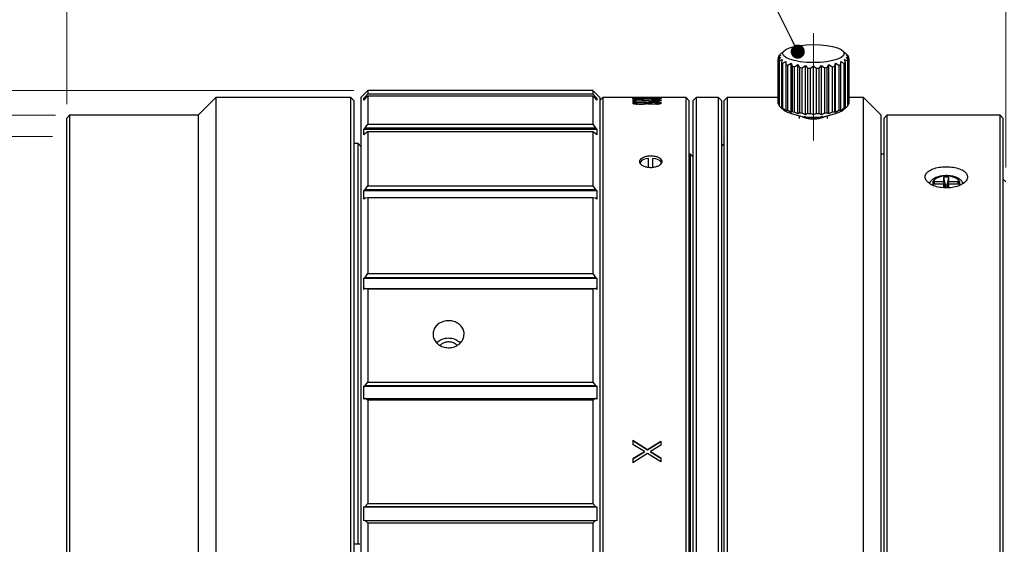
# Model space of a CAD drawing. Header units: millimetres. Extents: x 10 to 288, y 4 to 198.
# Tile 8 of 12: x 73 to 143, y 116 to 153. Entities that reach past the tile are written whole.
import ezdxf

# ---------------------------------------------------------------- set-up
doc = ezdxf.new("R2010")
doc.units = ezdxf.units.MM
doc.linetypes.add('CENTERX2', pattern=[20.32, 12.7, -2.54, 2.54, -2.54])
doc.styles.add('SLDTEXTSTYLE0', font='TXT', dxfattribs={"width": 0.7, "bigfont": 'bigfont'})
doc.styles.get("Standard").update_dxf_attribs({"font": 'txt', "bigfont": 'bigfont'})
doc.dimstyles.new('SLDDIMSTYLE0', dxfattribs={"dimtxt": 3.638021, "dimasz": 3, "dimexe": 0, "dimexo": 0.0625, "dimgap": 0.909505, "dimtad": 3, "dimrnd": 1e-09, "dimzin": 12, "dimdsep": 46, "dimtxsty": 'SLDTEXTSTYLE0', "dimsah": 1, "dimcen": 0.09, "dimadec": 0, "dimazin": 3, "dimtfac": 1, "dimtdec": 3, "dimtofl": 0, "dimtmove": 0, "dimatfit": 3, "dimfxl": 1, "dimfrac": 2, "dimtolj": 1, "dimtzin": 12, "dimarcsym": 0})
doc.dimstyles.new('SLDDIMSTYLE1', dxfattribs={"dimtxt": 3.638021, "dimasz": 3, "dimexe": 0, "dimexo": 0.0625, "dimgap": 0.909505, "dimtad": 3, "dimrnd": 1e-09, "dimzin": 12, "dimdsep": 46, "dimtxsty": 'SLDTEXTSTYLE0', "dimblk2": 'NONE', "dimsah": 1, "dimcen": 0.09, "dimse1": 1, "dimadec": 0, "dimazin": 3, "dimtfac": 1, "dimtdec": 3, "dimtofl": 0, "dimtmove": 0, "dimatfit": 3, "dimfxl": 1, "dimfrac": 2, "dimtolj": 1, "dimtzin": 12, "dimarcsym": 0})
doc.dimstyles.new('SLDDIMSTYLE2', dxfattribs={"dimtxt": 0.18, "dimasz": 1, "dimexe": 0, "dimexo": 0.0625, "dimgap": 0, "dimtad": 0, "dimtih": 1, "dimtoh": 1, "dimdec": 0, "dimrnd": 1e-09, "dimzin": 0, "dimdsep": 46, "dimtxsty": 'Standard', "dimblk1": 'DOT', "dimblk2": 'DOT', "dimsah": 1, "dimcen": 0.09, "dimadec": 0, "dimazin": 0, "dimtfac": 1, "dimtdec": 0, "dimtofl": 0, "dimtmove": 0, "dimatfit": 3, "dimldrblk": 'DOT', "dimfxl": 1, "dimfrac": 2, "dimtolj": 1, "dimtzin": 0, "dimarcsym": 0})

# ---------------------------------------------------------------- blocks, each defined once
blk = doc.blocks.new('_D_2')
at = {"color": 7, "linetype": 'Continuous', "lineweight": 0}
for p, q in [((76.565, 146.774), (76.565, 177.814)), ((76.565, 176.814), (11.565, 176.814))]:
    blk.add_line(p, q, dxfattribs=at)
at = {"color": 7, "linetype": 'Continuous', "lineweight": 18}
blk.add_solid([(76.565, 176.814), (73.565, 177.314), (73.565, 176.314)], dxfattribs=at)
at = {"color": 7, "linetype": 'Continuous', "lineweight": 18, "insert": (16.984, 180.907), "char_height": 3.175, "attachment_point": 1, "style": 'SLDTEXTSTYLE0'}
blk.add_mtext('1016.7 [0.05x] ～ 334.3 [0.15x]', dxfattribs=at)
blk = doc.blocks.new('_None')
blk = doc.blocks.new('_D_7')
at = {"color": 7, "linetype": 'Continuous', "lineweight": 0}
for p, q in [((76.565, 146.774), (76.565, 177.911)), ((142.965, 142.274), (142.965, 177.911)), ((76.565, 176.911), (142.965, 176.911))]:
    blk.add_line(p, q, dxfattribs=at)
at = {"color": 7, "linetype": 'Continuous', "lineweight": 18}
for points in [[(76.565, 176.911), (79.565, 176.411), (79.565, 177.411)], [(142.965, 176.911), (139.965, 177.411), (139.965, 176.411)]]:
    blk.add_solid(points, dxfattribs=at)
at = {"color": 7, "linetype": 'Continuous', "lineweight": 18, "insert": (106.161, 181.004), "char_height": 3.175, "attachment_point": 1, "style": 'SLDTEXTSTYLE0'}
blk.add_mtext('66.4', dxfattribs=at)
blk = doc.blocks.new('_D_8')
at = {"color": 7, "linetype": 'Continuous', "lineweight": 0}
for p, q in [((75.565, 144.474), (57.626, 144.474)), ((58.626, 144.474), (58.626, 82.474)), ((75.565, 82.474), (57.626, 82.474))]:
    blk.add_line(p, q, dxfattribs=at)
at = {"color": 7, "linetype": 'Continuous', "lineweight": 18}
for points in [[(58.626, 144.474), (58.126, 141.474), (59.126, 141.474)], [(58.626, 82.474), (59.126, 85.474), (58.126, 85.474)]]:
    blk.add_solid(points, dxfattribs=at)
at = {"color": 7, "linetype": 'Continuous', "lineweight": 18, "char_height": 3.175, "attachment_point": 1, "rotation": 90, "style": 'SLDTEXTSTYLE0'}
for s, insert in [('P=0.75', (54.533, 111.641)), ('62', (54.533, 106.316)), ('M', (54.533, 103.176))]:
    blk.add_mtext(s, dxfattribs=dict(at, insert=insert))
blk = doc.blocks.new('_D_9')
at = {"color": 7, "linetype": 'Continuous', "lineweight": 0}
for p, q in [((75.765, 145.974), (47.626, 145.974)), ((48.626, 80.974), (48.626, 145.974)), ((75.765, 80.974), (47.626, 80.974))]:
    blk.add_line(p, q, dxfattribs=at)
at = {"color": 7, "linetype": 'Continuous', "lineweight": 18}
for points in [[(48.626, 145.974), (48.126, 142.974), (49.126, 142.974)], [(48.626, 80.974), (49.126, 83.974), (48.126, 83.974)]]:
    blk.add_solid(points, dxfattribs=at)
at = {"color": 7, "linetype": 'Continuous', "lineweight": 18, "char_height": 3.175, "attachment_point": 1, "rotation": 90, "style": 'SLDTEXTSTYLE0'}
for s, insert in [('65', (44.533, 113.368)), ('%%c', (44.533, 109.347))]:
    blk.add_mtext(s, dxfattribs=dict(at, insert=insert))
blk = doc.blocks.new('_D_10')
at = {"color": 7, "linetype": 'Continuous', "lineweight": 0}
for p, q in [((96.865, 147.724), (37.626, 147.724)), ((38.626, 147.724), (38.626, 79.224)), ((96.865, 79.224), (37.626, 79.224))]:
    blk.add_line(p, q, dxfattribs=at)
at = {"color": 7, "linetype": 'Continuous', "lineweight": 18}
for points in [[(38.626, 147.724), (38.126, 144.724), (39.126, 144.724)], [(38.626, 79.224), (39.126, 82.224), (38.126, 82.224)]]:
    blk.add_solid(points, dxfattribs=at)
at = {"color": 7, "linetype": 'Continuous', "lineweight": 18, "char_height": 3.175, "attachment_point": 1, "rotation": 90, "style": 'SLDTEXTSTYLE0'}
for s, insert in [('68.5', (34.533, 111.881)), ('%%c', (34.533, 107.859))]:
    blk.add_mtext(s, dxfattribs=dict(at, insert=insert))
blk = doc.blocks.new('_Dot')
at = {"color": 0, "linetype": 'ByBlock', "lineweight": -2}
blk.add_line((-0.5, 0), (-1, 0), dxfattribs=at)
at = {"color": 0, "linetype": 'ByBlock', "const_width": 0.5}
blk.add_lwpolyline([(-0.25, 0, 1), (0.25, 0, 1)], format="xyb", close=True, dxfattribs=at)

msp = doc.modelspace()

# ---------------------------------------------------------------- linework, layer by layer
at = {"color": 7, "linetype": 'CENTERX2', "lineweight": 18}
msp.add_line((129.365, 144.196), (129.365, 151.775), dxfattribs=at)
at = {"color": 7, "linetype": 'Continuous', "lineweight": 25}
for p, q in [((127.295, 150.534), (127.035, 150.298)), ((131.696, 150.298), (131.436, 150.534)), ((126.865, 150.029), (126.865, 146.825)), ((127.028, 150.251), (126.868, 150.06)), ((126.868, 149.998), (127.028, 150.085)), ((126.868, 146.795), (126.868, 149.998)), ((126.915, 150.174), (127.028, 150.251)), ((126.915, 150.116), (126.915, 150.174)), ((127.028, 150.085), (126.915, 149.884)), ((126.915, 149.884), (126.915, 146.681)), ((127.036, 150.297), (126.966, 150.234)), ((126.966, 149.824), (127.164, 149.924)), ((126.966, 146.621), (126.966, 149.824)), ((127.164, 149.924), (127.105, 149.717)), ((127.105, 149.717), (127.105, 146.513)), ((127.203, 149.662), (127.427, 149.777)), ((127.427, 149.777), (127.426, 149.568)), ((131.304, 149.777), (131.528, 149.662)), ((131.305, 149.568), (131.304, 149.777)), ((131.567, 149.924), (131.765, 149.824)), ((131.626, 149.717), (131.567, 149.924)), ((131.626, 146.513), (131.626, 149.717)), ((131.765, 150.234), (131.695, 150.297)), ((131.703, 150.251), (131.816, 150.174)), ((131.863, 150.06), (131.703, 150.251)), ((131.703, 150.085), (131.863, 149.998)), ((131.816, 149.884), (131.703, 150.085)), ((131.765, 149.824), (131.765, 146.621)), ((131.816, 150.174), (131.816, 150.116)), ((131.816, 146.681), (131.816, 149.884)), ((131.863, 149.998), (131.863, 146.795)), ((131.865, 146.825), (131.865, 150.029)), ((127.203, 146.459), (127.203, 149.662)), ((127.426, 149.568), (127.426, 146.364)), ((127.566, 149.522), (127.804, 149.652)), ((127.566, 146.318), (127.566, 149.522)), ((127.804, 149.652), (127.86, 149.446)), ((127.804, 146.171), (127.804, 149.652)), ((127.86, 149.446), (127.86, 146.242)), ((128.034, 149.411), (128.271, 149.558)), ((128.034, 146.207), (128.034, 149.411)), ((128.271, 149.558), (128.381, 149.357)), ((128.271, 146.077), (128.271, 149.558)), ((128.381, 149.357), (128.381, 146.154)), ((128.579, 149.335), (128.802, 149.499)), ((128.579, 146.132), (128.579, 149.335)), ((128.802, 149.499), (128.959, 149.308)), ((128.802, 146.018), (128.802, 149.499)), ((128.959, 149.308), (128.959, 146.104)), ((129.169, 149.3), (129.365, 149.479)), ((129.169, 146.097), (129.169, 149.3)), ((129.365, 149.479), (129.562, 149.3)), ((129.365, 145.998), (129.365, 149.479)), ((129.562, 149.3), (129.562, 146.097)), ((129.771, 149.308), (129.929, 149.499)), ((129.771, 146.104), (129.771, 149.308)), ((129.929, 149.499), (130.152, 149.335)), ((129.929, 146.018), (129.929, 149.499)), ((130.152, 149.335), (130.152, 146.132)), ((130.35, 149.357), (130.46, 149.558)), ((130.35, 146.154), (130.35, 149.357)), ((130.46, 149.558), (130.697, 149.411)), ((130.46, 146.077), (130.46, 149.558)), ((130.697, 149.411), (130.697, 146.207)), ((130.871, 149.446), (130.927, 149.652)), ((130.871, 146.242), (130.871, 149.446)), ((130.927, 149.652), (131.165, 149.522)), ((130.927, 146.171), (130.927, 149.652)), ((131.165, 149.522), (131.165, 146.318)), ((131.305, 146.364), (131.305, 149.568)), ((131.528, 149.662), (131.528, 146.459)), ((97.865, 147.724), (97.365, 147.224)), ((113.765, 147.724), (97.865, 147.724)), ((97.865, 147.724), (97.865, 147.503)), ((114.265, 147.224), (113.765, 147.724)), ((113.765, 147.724), (113.765, 147.503)), ((87.115, 147.224), (85.865, 145.974)), ((96.665, 147.224), (87.115, 147.224)), ((87.115, 147.224), (87.115, 79.724)), ((96.865, 147.024), (96.665, 147.224)), ((96.665, 79.724), (96.665, 147.224)), ((96.865, 147.024), (96.865, 79.924)), ((97.365, 147.224), (97.365, 79.724)), ((97.569, 147.187), (97.669, 147.286)), ((97.569, 147.053), (97.569, 147.187)), ((97.569, 147.187), (97.71, 147.187)), ((97.669, 147.152), (97.569, 147.053)), ((97.669, 147.286), (97.865, 147.503)), ((97.865, 147.318), (97.669, 147.152)), ((97.669, 147.286), (97.828, 147.286)), ((97.865, 147.503), (113.765, 147.503)), ((97.865, 147.318), (97.865, 145.337)), ((113.765, 147.318), (97.865, 147.318)), ((113.765, 147.503), (113.962, 147.286)), ((113.765, 147.318), (113.765, 145.337)), ((113.962, 147.152), (113.765, 147.318)), ((113.803, 147.286), (113.962, 147.286)), ((113.921, 147.187), (114.062, 147.187)), ((113.962, 147.286), (114.062, 147.187)), ((114.062, 147.053), (113.962, 147.152)), ((114.062, 147.187), (114.062, 147.053)), ((114.465, 147.224), (114.265, 147.024)), ((114.265, 147.224), (114.265, 79.724)), ((120.365, 147.224), (114.465, 147.224)), ((114.465, 147.224), (114.465, 79.724)), ((116.601, 147.089), (116.797, 147.089)), ((116.601, 147.089), (116.601, 146.963)), ((116.601, 146.99), (116.797, 146.99)), ((116.82, 146.963), (116.601, 146.963)), ((116.797, 146.99), (116.797, 147.089)), ((116.82, 147.06), (116.82, 146.963)), ((117.214, 147.026), (117.006, 147.046)), ((117.121, 147.071), (117.643, 147.023)), ((117.179, 147.224), (117.179, 147.223)), ((117.735, 147.178), (117.469, 147.178)), ((117.469, 147.133), (117.735, 147.133)), ((117.481, 147.191), (117.712, 147.191)), ((117.712, 147.111), (117.481, 147.111)), ((117.562, 147.224), (117.562, 147.222)), ((117.666, 147.221), (117.562, 147.222)), ((117.643, 147.224), (118.535, 147.224)), ((117.909, 147.085), (117.909, 147.06)), ((118.362, 147.222), (118.326, 147.222)), ((118.362, 147.222), (118.362, 147.203)), ((118.581, 147.203), (118.362, 147.203)), ((118.384, 146.931), (118.384, 147.03)), ((118.535, 147.224), (118.581, 147.224)), ((120.565, 147.024), (120.365, 147.224)), ((120.365, 79.724), (120.365, 147.224)), ((120.565, 147.024), (120.565, 79.924)), ((121.065, 147.224), (120.865, 147.024)), ((120.865, 113.724), (120.865, 147.024)), ((122.665, 147.224), (121.065, 147.224)), ((121.065, 147.224), (121.065, 113.724)), ((122.865, 147.024), (122.665, 147.224)), ((122.665, 113.724), (122.665, 147.224)), ((122.865, 147.024), (122.865, 113.724)), ((123.265, 147.224), (123.065, 147.024)), ((123.065, 147.004), (123.065, 147.024)), ((123.065, 79.924), (123.065, 147.004)), ((126.865, 147.224), (123.265, 147.224)), ((123.265, 147.224), (123.265, 79.724)), ((132.915, 147.224), (131.865, 147.224)), ((134.165, 145.974), (132.915, 147.224)), ((132.915, 79.724), (132.915, 147.224)), ((116.728, 146.805), (116.786, 146.81)), ((116.878, 146.706), (116.878, 146.805)), ((117.515, 146.742), (117.515, 146.841)), ((117.608, 146.88), (117.631, 146.88)), ((117.631, 146.8), (117.608, 146.8)), ((117.631, 146.88), (117.735, 146.901)), ((117.712, 146.744), (117.712, 146.842)), ((118.315, 146.712), (118.315, 146.811)), ((118.396, 146.742), (118.396, 146.841)), ((118.396, 146.803), (118.465, 146.797)), ((118.465, 146.797), (118.5, 146.791)), ((126.915, 146.738), (126.868, 146.795)), ((127.164, 146.443), (126.966, 146.621)), ((127.035, 146.557), (127.295, 146.32)), ((127.105, 146.513), (127.164, 146.443)), ((127.427, 146.296), (127.203, 146.459)), ((127.426, 146.364), (127.427, 146.296)), ((127.804, 146.171), (127.566, 146.318)), ((127.86, 146.242), (127.804, 146.171)), ((130.927, 146.171), (130.871, 146.242)), ((131.165, 146.318), (130.927, 146.171)), ((131.528, 146.459), (131.304, 146.296)), ((131.304, 146.296), (131.305, 146.364)), ((131.436, 146.32), (131.696, 146.557)), ((131.765, 146.621), (131.567, 146.443)), ((131.567, 146.443), (131.626, 146.513)), ((131.863, 146.795), (131.816, 146.738)), ((76.765, 145.974), (76.565, 145.774)), ((76.565, 81.174), (76.565, 145.774)), ((85.865, 145.974), (76.765, 145.974)), ((76.765, 145.974), (76.765, 80.974)), ((85.865, 145.974), (85.865, 80.974)), ((128.271, 146.077), (128.034, 146.207)), ((128.381, 146.154), (128.271, 146.077)), ((128.365, 145.95), (128.365, 145.75)), ((128.802, 146.018), (128.579, 146.132)), ((128.959, 146.104), (128.802, 146.018)), ((129.365, 145.998), (129.169, 146.097)), ((129.562, 146.097), (129.365, 145.998)), ((129.929, 146.018), (129.771, 146.104)), ((130.152, 146.132), (129.929, 146.018)), ((130.46, 146.077), (130.35, 146.154)), ((130.365, 145.75), (130.365, 145.95)), ((130.697, 146.207), (130.46, 146.077)), ((134.165, 80.974), (134.165, 145.974)), ((134.565, 145.974), (134.365, 145.774)), ((134.365, 81.174), (134.365, 145.774)), ((142.565, 145.974), (134.565, 145.974)), ((134.565, 145.974), (134.565, 80.974)), ((142.765, 145.774), (142.565, 145.974)), ((142.565, 80.974), (142.565, 145.974)), ((142.765, 145.774), (142.765, 81.174)), ((97.569, 144.992), (97.669, 145.084)), ((97.569, 144.606), (97.569, 144.992)), ((97.569, 144.992), (114.062, 144.992)), ((97.669, 145.084), (97.865, 145.337)), ((97.669, 145.084), (113.962, 145.084)), ((97.865, 145.337), (113.765, 145.337)), ((113.765, 145.337), (113.962, 145.084)), ((113.962, 145.084), (114.062, 144.992)), ((114.062, 144.992), (114.062, 144.606)), ((97.669, 144.699), (97.569, 144.606)), ((97.865, 144.802), (97.669, 144.699)), ((97.865, 144.802), (97.865, 140.999)), ((113.765, 144.802), (97.865, 144.802)), ((113.765, 144.802), (113.765, 140.999)), ((113.962, 144.699), (113.765, 144.802)), ((114.062, 144.606), (113.962, 144.699)), ((97.165, 143.974), (96.865, 143.974)), ((97.365, 143.774), (97.165, 143.974)), ((97.165, 115.674), (97.165, 143.974)), ((123.065, 143.974), (122.865, 143.774)), ((117.71, 142.305), (117.71, 142.922)), ((118.02, 142.307), (118.02, 142.922)), ((120.665, 143.224), (120.565, 143.224)), ((120.865, 143.024), (120.665, 143.224)), ((120.665, 92.372), (120.665, 143.224)), ((134.365, 143.224), (134.165, 143.224)), ((138.935, 141.612), (138.595, 141.612)), ((138.595, 141.272), (138.595, 141.612)), ((138.703, 141.03), (138.595, 141.612)), ((138.828, 141.03), (138.935, 141.612)), ((138.935, 141.272), (138.935, 141.612)), ((142.965, 141.274), (142.765, 141.474)), ((97.569, 140.649), (97.669, 140.729)), ((97.669, 140.729), (97.865, 140.999)), ((97.669, 140.729), (113.962, 140.729)), ((97.865, 140.999), (113.765, 140.999)), ((113.765, 140.999), (113.962, 140.729)), ((113.962, 140.729), (114.062, 140.649)), ((137.616, 141.236), (137.537, 141.184)), ((138.595, 141.272), (137.915, 141.272)), ((137.915, 141.102), (137.915, 141.272)), ((137.947, 141.102), (137.915, 141.272)), ((138.595, 141.102), (137.915, 141.102)), ((138.673, 140.853), (138.595, 141.272)), ((138.595, 140.855), (138.595, 141.102)), ((138.652, 140.854), (138.595, 141.102)), ((138.703, 140.852), (138.703, 141.03)), ((138.828, 141.03), (138.703, 141.03)), ((138.828, 140.849), (138.828, 141.03)), ((138.857, 140.848), (138.935, 141.272)), ((138.878, 140.847), (138.935, 141.102)), ((139.615, 141.272), (138.935, 141.272)), ((138.935, 140.846), (138.935, 141.102)), ((139.615, 141.102), (138.935, 141.102)), ((139.584, 141.102), (139.615, 141.272)), ((139.615, 141.102), (139.615, 141.272)), ((139.99, 141.187), (139.948, 141.216)), ((97.569, 140.038), (97.569, 140.649)), ((97.569, 140.649), (114.062, 140.649)), ((97.669, 140.117), (97.569, 140.038)), ((97.865, 140.152), (97.669, 140.117)), ((97.865, 140.152), (97.865, 134.786)), ((113.765, 140.152), (97.865, 140.152)), ((113.765, 140.152), (113.765, 134.786)), ((113.962, 140.117), (113.765, 140.152)), ((114.062, 140.038), (113.962, 140.117)), ((114.062, 140.649), (114.062, 140.038)), ((97.569, 134.455), (97.669, 134.516)), ((97.569, 133.66), (97.569, 134.455)), ((97.569, 134.455), (114.062, 134.455)), ((97.669, 134.516), (97.865, 134.786)), ((97.669, 134.516), (113.962, 134.516)), ((97.865, 134.786), (113.765, 134.786)), ((113.765, 134.786), (113.962, 134.516)), ((113.962, 134.516), (114.062, 134.455)), ((114.062, 134.455), (114.062, 133.66)), ((97.669, 133.72), (97.569, 133.66)), ((97.865, 133.684), (97.669, 133.72)), ((97.669, 133.72), (113.962, 133.72)), ((113.962, 133.72), (113.765, 133.684)), ((114.062, 133.66), (113.962, 133.72)), ((97.865, 133.684), (97.865, 127.12)), ((113.765, 133.684), (97.865, 133.684)), ((113.765, 133.684), (113.765, 127.12)), ((97.569, 126.831), (97.669, 126.869)), ((97.569, 125.906), (97.569, 126.831)), ((97.569, 126.831), (114.062, 126.831)), ((97.669, 126.869), (97.865, 127.12)), ((97.669, 126.869), (113.962, 126.869)), ((97.865, 127.12), (113.765, 127.12)), ((113.765, 127.12), (113.962, 126.869)), ((113.962, 126.869), (114.062, 126.831)), ((114.062, 126.831), (114.062, 125.906)), ((97.669, 125.943), (97.569, 125.906)), ((97.865, 125.838), (97.669, 125.943)), ((97.669, 125.943), (113.962, 125.943)), ((97.865, 125.838), (97.865, 118.525)), ((113.765, 125.838), (97.865, 125.838)), ((113.962, 125.943), (113.765, 125.838)), ((113.765, 125.838), (113.765, 118.525)), ((114.062, 125.906), (113.962, 125.943)), ((116.6, 123.002), (117.631, 122.344)), ((116.6, 123.002), (116.6, 122.712)), ((116.6, 122.973), (117.631, 122.318)), ((117.411, 122.21), (116.6, 122.712)), ((117.631, 122.344), (118.581, 122.946)), ((117.631, 122.318), (118.581, 122.918)), ((118.581, 122.657), (117.851, 122.21)), ((118.581, 122.946), (118.581, 122.657)), ((116.6, 121.705), (117.411, 122.21)), ((116.6, 121.681), (117.411, 122.184)), ((117.631, 122.076), (116.6, 121.413)), ((117.411, 122.21), (117.411, 122.184)), ((117.631, 122.344), (117.631, 122.318)), ((118.581, 121.469), (117.631, 122.076)), ((117.851, 122.21), (118.581, 121.762)), ((117.851, 122.21), (117.851, 122.184)), ((117.851, 122.184), (118.581, 121.737)), ((116.6, 121.705), (116.6, 121.413)), ((118.581, 121.762), (118.581, 121.469)), ((97.669, 118.309), (97.865, 118.525)), ((97.865, 118.525), (113.765, 118.525)), ((113.765, 118.525), (113.962, 118.309)), ((97.569, 118.296), (97.669, 118.309)), ((97.569, 117.304), (97.569, 118.296)), ((97.569, 118.296), (114.062, 118.296)), ((97.669, 118.309), (113.962, 118.309)), ((113.962, 118.309), (114.062, 118.296)), ((114.062, 118.296), (114.062, 117.304)), ((97.669, 117.317), (97.569, 117.304)), ((97.865, 117.15), (97.669, 117.317)), ((97.669, 117.317), (113.962, 117.317)), ((97.865, 117.15), (97.865, 109.585)), ((113.765, 117.15), (97.865, 117.15)), ((113.962, 117.317), (113.765, 117.15)), ((113.765, 117.15), (113.765, 109.585)), ((114.062, 117.304), (113.962, 117.317)), ((96.865, 115.674), (97.165, 115.674)), ((97.165, 115.674), (97.286, 115.674))]:
    msp.add_line(p, q, dxfattribs=at)
at = {"color": 7, "linetype": 'Continuous', "lineweight": 25, "flags": 128}
for points in [[(127.19, 150.34), (127.245, 150.481), (127.406, 150.616), (127.665, 150.736), (128.009, 150.837), (128.422, 150.913), (128.882, 150.96), (129.365, 150.976), (129.849, 150.96), (130.309, 150.913), (130.722, 150.837), (131.066, 150.736), (131.325, 150.616), (131.486, 150.481), (131.54, 150.34), (131.486, 150.198), (131.325, 150.064), (131.066, 149.943), (130.722, 149.843), (130.309, 149.767), (129.849, 149.72), (129.365, 149.704), (128.882, 149.72), (128.422, 149.767), (128.009, 149.843), (127.665, 149.943), (127.406, 150.064), (127.245, 150.198), (127.19, 150.34)], [(138.765, 141.676), (138.431, 141.646), (138.137, 141.561), (137.919, 141.431), (137.803, 141.272), (137.803, 141.102), (137.854, 141.011)], [(139.68, 141.014), (139.728, 141.102), (139.728, 141.272), (139.612, 141.431), (139.394, 141.561), (139.1, 141.646), (138.765, 141.676)]]:
    msp.add_lwpolyline(points, dxfattribs=at)
at = {"color": 7, "linetype": 'Continuous', "lineweight": 25}
for centre, radius, start, end in [((127.08, 150.029), 0.215, 171.73205, 188.26795), ((127.274, 149.923), 0.438, 134.72869, 145.00758), ((127.274, 150.136), 0.438, 214.99242, 225.27131), ((127.779, 150.812), 1.286, 238.37419, 243.38427), ((130.952, 150.812), 1.286, 296.61573, 301.62581), ((131.457, 149.923), 0.438, 34.99242, 45.27131), ((131.457, 150.136), 0.438, 314.72869, 325.00758), ((131.651, 150.029), 0.215, 351.73205, 8.26795), ((128.407, 152.307), 2.91, 250.28259, 253.18962), ((128.947, 154.385), 5.058, 257.58504, 259.59577), ((129.264, 156.418), 7.115, 262.87209, 264.47346), ((129.362, 157.675), 8.377, 267.2487, 268.68496), ((129.369, 157.675), 8.377, 271.31504, 272.7513), ((129.467, 156.418), 7.115, 275.52654, 277.12791), ((129.784, 154.385), 5.058, 280.40423, 282.41496), ((130.324, 152.307), 2.91, 286.81038, 289.71741), ((127.081, 146.826), 0.216, 180.01555, 188.25893), ((127.274, 146.932), 0.438, 214.99242, 225.27131), ((127.779, 147.609), 1.286, 238.37419, 243.38427), ((129.365, 150.462), 4.63, 243.43251, 296.56749), ((128.407, 149.103), 2.91, 250.28259, 253.18962), ((128.947, 151.181), 5.058, 257.58504, 259.59577), ((129.784, 151.181), 5.058, 280.40423, 282.41496), ((130.324, 149.103), 2.91, 286.81038, 289.71741), ((130.952, 147.609), 1.286, 296.61573, 301.62581), ((131.457, 146.932), 0.438, 314.72869, 325.00758), ((131.65, 146.826), 0.216, 351.74107, 359.98445), ((129.264, 153.214), 7.115, 262.87209, 264.47346), ((129.365, 147.751), 2.041, 242.37472, 297.62528), ((129.365, 147.743), 1.952, 249.84301, 290.15699), ((129.362, 154.471), 8.377, 267.2487, 268.68496), ((129.369, 154.471), 8.377, 271.31504, 272.7513), ((129.467, 153.214), 7.115, 275.52654, 277.12791), ((117.674, 142.201), 0.722, 87.11722, 144.49051), ((118.055, 142.196), 0.727, 36.07907, 92.75368)]:
    msp.add_arc(centre, radius, start, end, dxfattribs=at)
for points, knots in [([(116.577, 147.219), (116.582, 147.22), (116.593, 147.222), (116.683, 147.223), (116.728, 147.223)], [0, 0, 0, 0, 0.50044, 1, 1, 1, 1]), ([(116.739, 147.209), (116.691, 147.21), (116.595, 147.214), (116.583, 147.217), (116.577, 147.219)], [0, 0, 0, 0, 0.4996725, 1, 1, 1, 1]), ([(116.589, 147.157), (116.595, 147.162), (116.607, 147.171), (116.703, 147.177), (116.751, 147.18)], [0, 0, 0, 0, 0.500327, 1, 1, 1, 1]), ([(116.751, 147.129), (116.703, 147.134), (116.607, 147.142), (116.595, 147.152), (116.589, 147.157)], [0, 0, 0, 0, 0.499673, 1, 1, 1, 1]), ([(116.728, 147.223), (116.759, 147.224), (116.822, 147.224), (116.974, 147.224), (117.097, 147.224), (117.179, 147.224)], [0, 0, 0, 0, 0.249904, 0.500124, 1, 1, 1, 1]), ([(116.728, 146.904), (116.785, 146.911), (116.899, 146.923), (117.047, 146.925), (117.121, 146.926)], [0, 0, 0, 0, 0.49993, 1, 1, 1, 1]), ([(117.342, 147.202), (117.232, 147.202), (117.068, 147.202), (116.864, 147.205), (116.781, 147.208), (116.739, 147.209)], [0, 0, 0, 0, 0.499641, 0.749916, 1, 1, 1, 1]), ([(116.751, 147.18), (116.802, 147.182), (116.903, 147.187), (117.153, 147.191), (117.35, 147.191), (117.481, 147.191)], [0, 0, 0, 0, 0.2498, 0.499978, 1, 1, 1, 1]), ([(117.481, 147.111), (117.35, 147.112), (117.153, 147.112), (116.903, 147.12), (116.802, 147.126), (116.751, 147.129)], [0, 0, 0, 0, 0.500022, 0.7502, 1, 1, 1, 1]), ([(116.867, 147.221), (116.856, 147.221), (116.834, 147.221), (116.805, 147.22), (116.8, 147.219), (116.797, 147.219)], [0, 0, 0, 0, 0.250693, 0.501091, 1, 1, 1, 1]), ([(116.797, 147.219), (116.798, 147.218), (116.8, 147.218), (116.817, 147.216), (116.854, 147.215), (116.878, 147.214)], [0, 0, 0, 0, 0.251102, 0.501896, 1, 1, 1, 1]), ([(116.797, 147.089), (116.856, 147.087), (116.974, 147.083), (117.072, 147.075), (117.121, 147.071)], [0, 0, 0, 0, 0.49872, 1, 1, 1, 1]), ([(116.901, 147.169), (116.876, 147.167), (116.825, 147.164), (116.814, 147.16), (116.809, 147.157)], [0, 0, 0, 0, 0.501197, 1, 1, 1, 1]), ([(116.809, 147.157), (116.814, 147.155), (116.821, 147.151), (116.862, 147.146), (116.888, 147.144), (116.901, 147.143)], [0, 0, 0, 0, 0.498456, 0.749064, 1, 1, 1, 1]), ([(117.006, 147.046), (116.976, 147.049), (116.917, 147.054), (116.853, 147.058), (116.82, 147.06)], [0, 0, 0, 0, 0.500005, 1, 1, 1, 1]), ([(117.179, 147.223), (117.123, 147.223), (117.039, 147.223), (116.933, 147.222), (116.889, 147.222), (116.867, 147.221)], [0, 0, 0, 0, 0.50014, 0.750271, 1, 1, 1, 1]), ([(116.878, 147.214), (116.908, 147.213), (116.968, 147.212), (117.116, 147.211), (117.23, 147.211), (117.307, 147.211)], [0, 0, 0, 0, 0.249562, 0.499721, 1, 1, 1, 1]), ([(117.469, 147.178), (117.368, 147.178), (117.217, 147.177), (117.021, 147.174), (116.941, 147.171), (116.901, 147.169)], [0, 0, 0, 0, 0.500419, 0.750614, 1, 1, 1, 1]), ([(116.901, 147.143), (116.942, 147.141), (117.022, 147.137), (117.219, 147.133), (117.369, 147.133), (117.469, 147.133)], [0, 0, 0, 0, 0.2491919, 0.4994678, 1, 1, 1, 1]), ([(117.121, 146.926), (117.189, 146.925), (117.291, 146.924), (117.416, 146.916), (117.467, 146.91), (117.492, 146.907)], [0, 0, 0, 0, 0.499284, 0.749679, 1, 1, 1, 1]), ([(117.596, 146.988), (117.531, 146.995), (117.401, 147.008), (117.277, 147.02), (117.214, 147.026)], [0, 0, 0, 0, 0.5, 1, 1, 1, 1]), ([(117.307, 147.211), (117.376, 147.211), (117.48, 147.211), (117.617, 147.212), (117.673, 147.213), (117.701, 147.214)], [0, 0, 0, 0, 0.500569, 0.75084, 1, 1, 1, 1]), ([(117.816, 147.207), (117.784, 147.206), (117.718, 147.205), (117.557, 147.202), (117.428, 147.202), (117.342, 147.202)], [0, 0, 0, 0, 0.250003, 0.50026, 1, 1, 1, 1]), ([(117.562, 147.224), (117.575, 147.224), (117.602, 147.224), (117.629, 147.224), (117.643, 147.224)], [0, 0, 0, 0, 0.500026, 1, 1, 1, 1]), ([(118.083, 146.967), (117.994, 146.968), (117.816, 146.97), (117.67, 146.982), (117.596, 146.988)], [0, 0, 0, 0, 0.500095, 1, 1, 1, 1]), ([(117.643, 147.023), (117.707, 147.017), (117.803, 147.008), (117.959, 147.002), (118.042, 147.001), (118.083, 147.001)], [0, 0, 0, 0, 0.499427, 0.749779, 1, 1, 1, 1]), ([(117.77, 147.217), (117.765, 147.218), (117.756, 147.22), (117.696, 147.221), (117.666, 147.221)], [0, 0, 0, 0, 0.499596, 1, 1, 1, 1]), ([(117.701, 147.214), (117.711, 147.214), (117.731, 147.214), (117.762, 147.216), (117.767, 147.217), (117.77, 147.217)], [0, 0, 0, 0, 0.250875, 0.501414, 1, 1, 1, 1]), ([(117.712, 147.191), (117.845, 147.191), (118.044, 147.191), (118.299, 147.187), (118.402, 147.182), (118.454, 147.18)], [0, 0, 0, 0, 0.5000764, 0.7502723, 1, 1, 1, 1]), ([(118.454, 147.129), (118.402, 147.126), (118.299, 147.12), (118.044, 147.112), (117.845, 147.112), (117.712, 147.111)], [0, 0, 0, 0, 0.249728, 0.499924, 1, 1, 1, 1]), ([(118.303, 147.17), (118.263, 147.171), (118.182, 147.175), (117.985, 147.177), (117.835, 147.178), (117.735, 147.178)], [0, 0, 0, 0, 0.2491919, 0.4994678, 1, 1, 1, 1]), ([(117.735, 147.133), (117.835, 147.133), (117.985, 147.133), (118.182, 147.137), (118.263, 147.141), (118.303, 147.143)], [0, 0, 0, 0, 0.500532, 0.750808, 1, 1, 1, 1]), ([(117.735, 146.901), (117.781, 146.906), (117.872, 146.916), (117.989, 146.918), (118.048, 146.918)], [0, 0, 0, 0, 0.499759, 1, 1, 1, 1]), ([(117.967, 147.217), (117.962, 147.216), (117.951, 147.212), (117.861, 147.209), (117.816, 147.207)], [0, 0, 0, 0, 0.50044, 1, 1, 1, 1]), ([(117.828, 147.222), (117.867, 147.222), (117.945, 147.221), (117.96, 147.218), (117.967, 147.217)], [0, 0, 0, 0, 0.500816, 1, 1, 1, 1]), ([(117.898, 147.222), (117.886, 147.222), (117.864, 147.222), (117.84, 147.222), (117.828, 147.222)], [0, 0, 0, 0, 0.499387, 1, 1, 1, 1]), ([(118.326, 147.222), (118.255, 147.222), (118.111, 147.222), (117.969, 147.222), (117.898, 147.222)], [0, 0, 0, 0, 0.5, 1, 1, 1, 1]), ([(117.909, 147.085), (118.008, 147.085), (118.156, 147.084), (118.341, 147.077), (118.416, 147.071), (118.454, 147.068)], [0, 0, 0, 0, 0.499747, 0.749983, 1, 1, 1, 1]), ([(118.315, 147.047), (118.286, 147.049), (118.23, 147.054), (118.091, 147.059), (117.982, 147.06), (117.909, 147.06)], [0, 0, 0, 0, 0.24974, 0.499916, 1, 1, 1, 1]), ([(118.048, 146.918), (118.126, 146.918), (118.282, 146.916), (118.404, 146.903), (118.465, 146.896)], [0, 0, 0, 0, 0.500581, 1, 1, 1, 1]), ([(118.083, 147.001), (118.126, 147.001), (118.213, 147.002), (118.281, 147.008), (118.315, 147.011)], [0, 0, 0, 0, 0.500299, 1, 1, 1, 1]), ([(118.454, 146.986), (118.4, 146.98), (118.292, 146.97), (118.152, 146.968), (118.083, 146.967)], [0, 0, 0, 0, 0.499849, 1, 1, 1, 1]), ([(118.396, 147.157), (118.391, 147.16), (118.384, 147.163), (118.343, 147.167), (118.316, 147.169), (118.303, 147.17)], [0, 0, 0, 0, 0.498294, 0.748989, 1, 1, 1, 1]), ([(118.303, 147.143), (118.328, 147.146), (118.366, 147.149), (118.392, 147.154), (118.395, 147.156), (118.396, 147.157)], [0, 0, 0, 0, 0.4990148, 0.749382, 1, 1, 1, 1]), ([(118.384, 147.03), (118.383, 147.032), (118.382, 147.035), (118.364, 147.041), (118.334, 147.045), (118.315, 147.047)], [0, 0, 0, 0, 0.250699, 0.50104, 1, 1, 1, 1]), ([(118.315, 147.011), (118.325, 147.012), (118.347, 147.015), (118.377, 147.021), (118.381, 147.027), (118.384, 147.03)], [0, 0, 0, 0, 0.250673, 0.500985, 1, 1, 1, 1]), ([(118.454, 147.18), (118.502, 147.177), (118.598, 147.171), (118.61, 147.162), (118.616, 147.157)], [0, 0, 0, 0, 0.499671, 1, 1, 1, 1]), ([(118.616, 147.157), (118.61, 147.152), (118.598, 147.142), (118.502, 147.134), (118.454, 147.129)], [0, 0, 0, 0, 0.500329, 1, 1, 1, 1]), ([(118.454, 147.068), (118.497, 147.063), (118.584, 147.053), (118.598, 147.038), (118.604, 147.031)], [0, 0, 0, 0, 0.500161, 1, 1, 1, 1]), ([(118.604, 147.031), (118.599, 147.023), (118.59, 147.011), (118.527, 146.996), (118.478, 146.989), (118.454, 146.986)], [0, 0, 0, 0, 0.4992734, 0.749597, 1, 1, 1, 1]), ([(116.577, 146.841), (116.582, 146.853), (116.589, 146.87), (116.65, 146.891), (116.702, 146.9), (116.728, 146.904)], [0, 0, 0, 0, 0.499643, 0.749903, 1, 1, 1, 1]), ([(116.728, 146.772), (116.702, 146.777), (116.65, 146.787), (116.589, 146.81), (116.582, 146.829), (116.577, 146.841)], [0, 0, 0, 0, 0.250097, 0.500357, 1, 1, 1, 1]), ([(116.648, 146.79), (116.651, 146.79), (116.668, 146.796), (116.7, 146.801), (116.728, 146.805)], [0, 0, 0, 0, 0.128827, 1, 1, 1, 1]), ([(117.121, 146.745), (117.047, 146.746), (116.9, 146.748), (116.785, 146.764), (116.728, 146.772)], [0, 0, 0, 0, 0.500069, 1, 1, 1, 1]), ([(116.878, 146.875), (116.851, 146.87), (116.796, 146.86), (116.789, 146.847), (116.786, 146.841)], [0, 0, 0, 0, 0.4997, 1, 1, 1, 1]), ([(116.786, 146.841), (116.789, 146.834), (116.796, 146.821), (116.851, 146.81), (116.878, 146.805)], [0, 0, 0, 0, 0.500299, 1, 1, 1, 1]), ([(117.156, 146.89), (117.105, 146.889), (117.028, 146.888), (116.948, 146.883), (116.906, 146.879), (116.887, 146.876), (116.878, 146.875)], [0, 0, 0, 0, 0.499085, 0.749315, 0.874645, 1, 1, 1, 1]), ([(116.878, 146.805), (116.897, 146.803), (116.936, 146.797), (117.029, 146.79), (117.105, 146.789), (117.156, 146.789)], [0, 0, 0, 0, 0.25033, 0.500678, 1, 1, 1, 1]), ([(117.492, 146.768), (117.467, 146.764), (117.416, 146.757), (117.291, 146.747), (117.189, 146.746), (117.121, 146.745)], [0, 0, 0, 0, 0.250322, 0.500717, 1, 1, 1, 1]), ([(117.423, 146.876), (117.404, 146.879), (117.368, 146.883), (117.277, 146.889), (117.205, 146.889), (117.156, 146.89)], [0, 0, 0, 0, 0.250106, 0.50041, 1, 1, 1, 1]), ([(117.156, 146.789), (117.207, 146.789), (117.284, 146.79), (117.377, 146.797), (117.415, 146.803), (117.434, 146.805)], [0, 0, 0, 0, 0.499334, 0.752124, 1, 1, 1, 1]), ([(117.515, 146.841), (117.512, 146.847), (117.506, 146.857), (117.467, 146.869), (117.438, 146.874), (117.423, 146.876)], [0, 0, 0, 0, 0.499133, 0.749567, 1, 1, 1, 1]), ([(117.434, 146.805), (117.448, 146.808), (117.475, 146.813), (117.509, 146.825), (117.513, 146.834), (117.515, 146.841)], [0, 0, 0, 0, 0.250138, 0.500385, 1, 1, 1, 1]), ([(117.492, 146.907), (117.505, 146.905), (117.532, 146.901), (117.578, 146.893), (117.596, 146.885), (117.608, 146.88)], [0, 0, 0, 0, 0.250563, 0.500972, 1, 1, 1, 1]), ([(117.608, 146.8), (117.596, 146.794), (117.571, 146.782), (117.519, 146.773), (117.492, 146.768)], [0, 0, 0, 0, 0.499432, 1, 1, 1, 1]), ([(117.712, 146.777), (117.694, 146.781), (117.658, 146.787), (117.64, 146.796), (117.631, 146.8)], [0, 0, 0, 0, 0.5000259, 1, 1, 1, 1]), ([(117.793, 146.87), (117.771, 146.866), (117.737, 146.86), (117.715, 146.85), (117.713, 146.845), (117.712, 146.842)], [0, 0, 0, 0, 0.499062, 0.749355, 1, 1, 1, 1]), ([(117.712, 146.842), (117.715, 146.837), (117.718, 146.828), (117.745, 146.817), (117.769, 146.813), (117.782, 146.811)], [0, 0, 0, 0, 0.4996136, 0.7497812, 1, 1, 1, 1]), ([(118.048, 146.755), (117.985, 146.756), (117.859, 146.758), (117.761, 146.771), (117.712, 146.777)], [0, 0, 0, 0, 0.50003, 1, 1, 1, 1]), ([(117.782, 146.811), (117.8, 146.808), (117.837, 146.803), (117.927, 146.797), (118, 146.796), (118.048, 146.796)], [0, 0, 0, 0, 0.247254, 0.500292, 1, 1, 1, 1]), ([(118.048, 146.883), (118.002, 146.883), (117.932, 146.882), (117.846, 146.876), (117.811, 146.872), (117.793, 146.87)], [0, 0, 0, 0, 0.4993183, 0.7496743, 1, 1, 1, 1]), ([(118.315, 146.87), (118.296, 146.872), (118.259, 146.877), (118.169, 146.882), (118.096, 146.883), (118.048, 146.883)], [0, 0, 0, 0, 0.250106, 0.50041, 1, 1, 1, 1]), ([(118.048, 146.796), (118.097, 146.796), (118.169, 146.797), (118.259, 146.803), (118.296, 146.808), (118.315, 146.811)], [0, 0, 0, 0, 0.499698, 0.751846, 1, 1, 1, 1]), ([(118.454, 146.779), (118.426, 146.775), (118.37, 146.767), (118.234, 146.757), (118.122, 146.756), (118.048, 146.755)], [0, 0, 0, 0, 0.2504025, 0.5007259, 1, 1, 1, 1]), ([(118.396, 146.841), (118.392, 146.846), (118.387, 146.854), (118.351, 146.864), (118.327, 146.868), (118.315, 146.87)], [0, 0, 0, 0, 0.498884, 0.749261, 1, 1, 1, 1]), ([(118.315, 146.811), (118.338, 146.815), (118.373, 146.822), (118.393, 146.833), (118.395, 146.838), (118.396, 146.841)], [0, 0, 0, 0, 0.498773, 0.749209, 1, 1, 1, 1]), ([(118.604, 146.841), (118.599, 146.83), (118.589, 146.807), (118.499, 146.789), (118.454, 146.779)], [0, 0, 0, 0, 0.500697, 1, 1, 1, 1]), ([(118.465, 146.896), (118.488, 146.892), (118.534, 146.885), (118.592, 146.867), (118.599, 146.851), (118.604, 146.841)], [0, 0, 0, 0, 0.25025, 0.50058, 1, 1, 1, 1]), ([(117.865, 143.094), (117.955, 143.09), (118.135, 143.082), (118.375, 143.015), (118.557, 142.917), (118.661, 142.792), (118.675, 142.656), (118.599, 142.523), (118.439, 142.409), (118.215, 142.327), (117.951, 142.289), (117.678, 142.298), (117.426, 142.353), (117.224, 142.448), (117.093, 142.571), (117.05, 142.707), (117.099, 142.841), (117.234, 142.957), (117.44, 143.044), (117.663, 143.088), (117.809, 143.093), (117.865, 143.094)], [0, 0, 0, 0, 0.053678, 0.107357, 0.161044, 0.214738, 0.268421, 0.322094, 0.375772, 0.429464, 0.483156, 0.536834, 0.590507, 0.64419, 0.697884, 0.751571, 0.805246, 0.858921, 0.912609, 0.966303, 1, 1, 1, 1]), ([(137.265, 141.62), (137.282, 141.535), (137.315, 141.365), (137.573, 141.131), (137.954, 140.95), (138.429, 140.845), (138.942, 140.83), (139.434, 140.908), (139.851, 141.067), (140.146, 141.287), (140.286, 141.54), (140.254, 141.794), (140.054, 142.023), (139.71, 142.202), (139.258, 142.316), (138.752, 142.353), (138.247, 142.312), (137.8, 142.195), (137.464, 142.012), (137.29, 141.81), (137.272, 141.673), (137.265, 141.62)], [0, 0, 0, 0, 0.05365, 0.107298, 0.160982, 0.21469, 0.268359, 0.321987, 0.375636, 0.429336, 0.483036, 0.536686, 0.590314, 0.643981, 0.697689, 0.751374, 0.80501, 0.858646, 0.912332, 0.966039, 1, 1, 1, 1]), ([(139.944, 141.161), (139.93, 141.199), (139.891, 141.304), (139.742, 141.442), (139.517, 141.576), (139.22, 141.67), (138.956, 141.705), (138.743, 141.711), (138.53, 141.702), (138.248, 141.655), (137.946, 141.547), (137.727, 141.39), (137.601, 141.25), (137.582, 141.166), (137.579, 141.154)], [0, 0, 0, 0, 0.049969, 0.140892, 0.242417, 0.352307, 0.461858, 0.497792, 0.555153, 0.664254, 0.775538, 0.891127, 0.984614, 1, 1, 1, 1]), ([(104.665, 130.506), (104.653, 130.399), (104.629, 130.184), (104.44, 129.895), (104.16, 129.675), (103.812, 129.549), (103.436, 129.531), (103.075, 129.624), (102.769, 129.818), (102.553, 130.088), (102.451, 130.404), (102.474, 130.729), (102.621, 131.028), (102.874, 131.266), (103.205, 131.419), (103.577, 131.47), (103.947, 131.413), (104.275, 131.254), (104.521, 131.012), (104.648, 130.748), (104.661, 130.573), (104.665, 130.506)], [0, 0, 0, 0, 0.0536699, 0.1073391, 0.1610256, 0.2147236, 0.2684026, 0.322062, 0.3757316, 0.4294254, 0.4831196, 0.5367898, 0.590449, 0.6441275, 0.6978253, 0.7515124, 0.8051755, 0.8588386, 0.9125259, 0.9662237, 1, 1, 1, 1]), ([(104.351, 129.911), (104.287, 129.966), (104.135, 130.097), (103.81, 130.201), (103.435, 130.221), (103.08, 130.126), (102.838, 130.002), (102.757, 129.897), (102.744, 129.881)], [0, 0, 0, 0, 0.1491787, 0.3523221, 0.5553824, 0.7583561, 0.961375, 1, 1, 1, 1]), ([(104.168, 129.706), (104.155, 129.722), (104.093, 129.803), (103.911, 129.895), (103.652, 129.962), (103.379, 129.945), (103.136, 129.864), (103.021, 129.761), (102.968, 129.714)], [0, 0, 0, 0, 0.049979, 0.246385, 0.442792, 0.639145, 0.835473, 1, 1, 1, 1])]:
    msp.add_open_spline(points, degree=3, knots=knots, dxfattribs=at)

# ---------------------------------------------------------------- dimensions: what is measured, and where the dimension line sits
at = {"color": 7, "linetype": 'Continuous', "lineweight": 18}
dim = msp.add_linear_dim(base=(76.565, 176.814), p1=(11.565, 130.506), p2=(76.565, 145.774), text='1016.7 [0.05x] ～ 334.3 [0.15x]', dimstyle='SLDDIMSTYLE1', dxfattribs=at)
dim.commit()
dim.dimension.update_dxf_attribs({"geometry": '_D_2', "text_midpoint": (44.065, 176.814), "dimtype": 160})
dim = msp.add_linear_dim(base=(142.965, 176.911), p1=(76.565, 145.774), p2=(142.965, 141.274), dimstyle='SLDDIMSTYLE0', dxfattribs=at)
dim.commit()
dim.dimension.update_dxf_attribs({"geometry": '_D_7', "text_midpoint": (109.765, 176.911), "dimtype": 160})
for base, p1, p2, text, picture, middle in [((38.626, 79.224), (97.865, 147.724), (97.865, 79.224), '%%c<>', '_D_10', (38.626, 113.474)), ((48.626, 145.974), (76.765, 80.974), (76.765, 145.974), '%%c<>', '_D_9', (48.626, 113.474)), ((58.626, 82.474), (76.565, 144.474), (76.565, 82.474), 'M<> P=0.75', '_D_8', (58.626, 113.474))]:
    dim = msp.add_linear_dim(base=base, p1=p1, p2=p2, angle=90, text=text, dimstyle='SLDDIMSTYLE0', dxfattribs=at)
    dim.commit()
    dim.dimension.update_dxf_attribs({"geometry": picture, "text_midpoint": middle, "dimtype": 160})

# ---------------------------------------------------------------- leaders
at = {"color": 7, "linetype": 'Continuous', "lineweight": 0}
msp.add_leader([(128.258, 150.48), (120.992, 165.171)], dimstyle='SLDDIMSTYLE2', dxfattribs=at)

doc.saveas('drawing.dxf')
